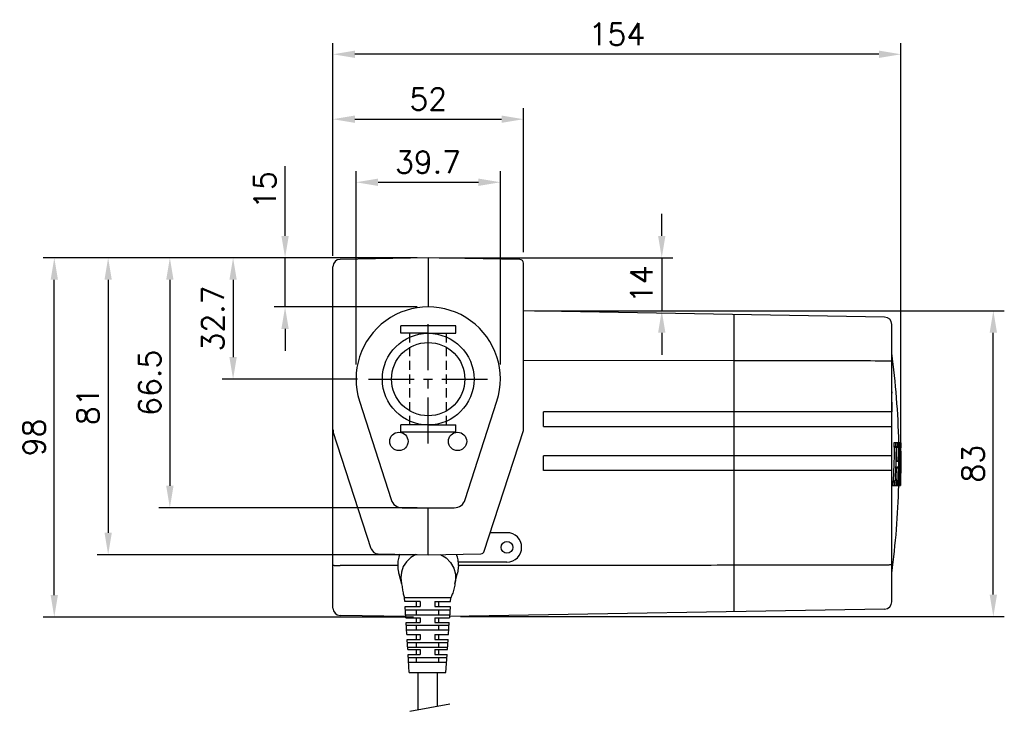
# Model space of a CAD drawing. Extents: x 332 to 1209, y 37 to 452.
# Tile 1 of 3: x 332 to 600, y 71 to 260. Entities that reach past the tile are written whole.
import ezdxf

# ---------------------------------------------------------------- set-up
doc = ezdxf.new("R2010")
doc.units = 0
doc.header["$LTSCALE"] = 10
doc.header["$MEASUREMENT"] = 0
doc.header["$PDMODE"] = 3
doc.linetypes.add('CENTER', pattern=[2, 1.25, -0.25, 0.25, -0.25])
doc.linetypes.add('HIDDEN', pattern=[0.375, 0.25, -0.125])
doc.layers.get('0').update_dxf_attribs({"linetype": 'CONTINUOUS'})
doc.layers.get('DEFPOINTS').update_dxf_attribs({"linetype": 'CONTINUOUS'})
for name, color, linetype in [('CENTER', 7, 'CENTER'), ('DIM', 7, 'CONTINUOUS'), ('HIDDEN', 7, 'HIDDEN')]:
    doc.layers.add(name, color=color, linetype=linetype)
doc.styles.get("Standard").update_dxf_attribs({"font": 'txt.shx'})
doc.dimstyles.new('W_8', dxfattribs={"dimtxt": 8, "dimasz": 3, "dimexe": 3, "dimexo": 3, "dimgap": 2.5, "dimtad": 1, "dimdec": 3, "dimtxsty": 'STANDARD', "dimblk1": 'OPEN', "dimblk2": 'OPEN', "dimsah": 1, "dimcen": -2.5, "dimclrd": 256, "dimclre": 256, "dimclrt": 256, "dimazin": 3, "dimtfac": 0.8, "dimtmove": 0, "dimatfit": 3, "dimtolj": 1})

# ---------------------------------------------------------------- blocks, each defined once
blk = doc.blocks.new('*D3')
at = {"layer": 'DEFPOINTS', "color": 0}
for p in [(469.18, 180.72), (597.38, 180.72), (448.98, 97.27)]:
    blk.add_point(p, dxfattribs=at)
at = {"layer": 'DIM'}
for p, q in [((472.18, 180.72), (600.38, 180.72)), ((597.38, 103.27), (597.38, 174.72)), ((451.98, 97.27), (600.38, 97.27))]:
    blk.add_line(p, q, dxfattribs=at)
for points in [[(596.38, 174.72), (598.38, 174.72), (597.38, 180.72)], [(596.38, 103.27), (598.38, 103.27), (597.38, 97.27)]]:
    blk.add_solid(points, dxfattribs=at)
at = {"layer": 'DIM', "insert": (591.88, 139), "char_height": 6, "attachment_point": 5, "rotation": 90}
blk.add_mtext('\\A1;83', dxfattribs=at)
blk = doc.blocks.new('*D4')
at = {"layer": 'DEFPOINTS', "color": 0}
for p in [(417.18, 250.71), (417.18, 192.75), (572.18, 140.17)]:
    blk.add_point(p, dxfattribs=at)
at = {"layer": 'DIM'}
for p, q in [((417.18, 195.75), (417.18, 253.71)), ((572.18, 143.17), (572.18, 253.71)), ((566.18, 250.71), (423.18, 250.71))]:
    blk.add_line(p, q, dxfattribs=at)
for points in [[(423.18, 251.71), (423.18, 249.71), (417.18, 250.71)], [(566.18, 251.71), (566.18, 249.71), (572.18, 250.71)]]:
    blk.add_solid(points, dxfattribs=at)
at = {"layer": 'DIM', "insert": (494.68, 256.21), "char_height": 6, "attachment_point": 5}
blk.add_mtext('\\A1;154', dxfattribs=at)
blk = doc.blocks.new('*D5')
at = {"layer": 'DEFPOINTS', "color": 0}
for p in [(443.18, 195.17), (372.69, 126.97), (443.18, 126.97)]:
    blk.add_point(p, dxfattribs=at)
at = {"layer": 'DIM'}
for p, q in [((440.18, 195.17), (369.69, 195.17)), ((372.69, 189.17), (372.69, 132.97)), ((440.18, 126.97), (369.69, 126.97))]:
    blk.add_line(p, q, dxfattribs=at)
for points in [[(371.69, 189.17), (373.69, 189.17), (372.69, 195.17)], [(371.69, 132.97), (373.69, 132.97), (372.69, 126.97)]]:
    blk.add_solid(points, dxfattribs=at)
at = {"layer": 'DIM', "insert": (367.19, 161.07), "char_height": 6, "attachment_point": 5, "rotation": 90}
blk.add_mtext('\\A1;66.5', dxfattribs=at)
blk = doc.blocks.new('*D6')
at = {"layer": 'DEFPOINTS', "color": 0}
for p in [(443.18, 195.17), (355.85, 114.17), (443.18, 114.17)]:
    blk.add_point(p, dxfattribs=at)
at = {"layer": 'DIM'}
for p, q in [((440.18, 195.17), (352.85, 195.17)), ((355.85, 189.17), (355.85, 120.17)), ((440.18, 114.17), (352.85, 114.17))]:
    blk.add_line(p, q, dxfattribs=at)
for points in [[(354.85, 189.17), (356.85, 189.17), (355.85, 195.17)], [(354.85, 120.17), (356.85, 120.17), (355.85, 114.17)]]:
    blk.add_solid(points, dxfattribs=at)
at = {"layer": 'DIM', "insert": (350.35, 154.67), "char_height": 6, "attachment_point": 5, "rotation": 90}
blk.add_mtext('\\A1;81', dxfattribs=at)
blk = doc.blocks.new('*D7')
at = {"layer": 'DEFPOINTS', "color": 0}
for p in [(341.15, 195.17), (443.18, 195.17), (442.18, 97.17)]:
    blk.add_point(p, dxfattribs=at)
at = {"layer": 'DIM'}
for p, q in [((440.18, 195.17), (338.15, 195.17)), ((341.15, 103.17), (341.15, 189.17)), ((439.18, 97.17), (338.15, 97.17))]:
    blk.add_line(p, q, dxfattribs=at)
for points in [[(340.15, 189.17), (342.15, 189.17), (341.15, 195.17)], [(340.15, 103.17), (342.15, 103.17), (341.15, 97.17)]]:
    blk.add_solid(points, dxfattribs=at)
at = {"layer": 'DIM', "insert": (335.65, 146.17), "char_height": 6, "attachment_point": 5, "rotation": 90}
blk.add_mtext('\\A1;98', dxfattribs=at)
blk = doc.blocks.new('*D8')
at = {"layer": 'DEFPOINTS', "color": 0}
for p in [(443.18, 195.17), (469.18, 180.72), (506.9, 180.72)]:
    blk.add_point(p, dxfattribs=at)
at = {"layer": 'DIM'}
for p, q in [((506.9, 201.17), (506.9, 207.17)), ((446.18, 195.17), (509.9, 195.17)), ((506.9, 195.17), (506.9, 180.72)), ((472.18, 180.72), (509.9, 180.72)), ((506.9, 174.72), (506.9, 168.72))]:
    blk.add_line(p, q, dxfattribs=at)
for points in [[(505.9, 201.17), (507.9, 201.17), (506.9, 195.17)], [(505.9, 174.72), (507.9, 174.72), (506.9, 180.72)]]:
    blk.add_solid(points, dxfattribs=at)
at = {"layer": 'DIM', "insert": (501.4, 187.95), "char_height": 6, "attachment_point": 5, "rotation": 90}
blk.add_mtext('\\A1;14', dxfattribs=at)
blk = doc.blocks.new('*D9')
at = {"layer": 'DEFPOINTS', "color": 0}
for p in [(462.88, 215.79), (423.48, 163.07), (462.88, 163.07)]:
    blk.add_point(p, dxfattribs=at)
at = {"layer": 'DIM'}
for p, q in [((423.48, 166.07), (423.48, 218.79)), ((462.88, 166.07), (462.88, 218.79)), ((429.48, 215.79), (456.88, 215.79))]:
    blk.add_line(p, q, dxfattribs=at)
for points in [[(429.48, 216.79), (429.48, 214.79), (423.48, 215.79)], [(456.88, 216.79), (456.88, 214.79), (462.88, 215.79)]]:
    blk.add_solid(points, dxfattribs=at)
at = {"layer": 'DIM', "insert": (443.12, 221.29), "char_height": 6, "attachment_point": 5}
blk.add_mtext('\\A1;39.7', dxfattribs=at)
blk = doc.blocks.new('*D10')
at = {"layer": 'DEFPOINTS', "color": 0}
for p in [(443.18, 195.17), (404.12, 181.77), (443.18, 181.77)]:
    blk.add_point(p, dxfattribs=at)
at = {"layer": 'DIM'}
for p, q in [((404.12, 201.17), (404.12, 220.17)), ((440.18, 195.17), (401.12, 195.17)), ((404.12, 181.77), (404.12, 195.17)), ((440.18, 181.77), (401.12, 181.77)), ((404.12, 175.77), (404.12, 169.77))]:
    blk.add_line(p, q, dxfattribs=at)
for points in [[(403.12, 201.17), (405.12, 201.17), (404.12, 195.17)], [(403.12, 175.77), (405.12, 175.77), (404.12, 181.77)]]:
    blk.add_solid(points, dxfattribs=at)
at = {"layer": 'DIM', "insert": (398.62, 213.67), "char_height": 6, "attachment_point": 5, "rotation": 90}
blk.add_mtext('\\A1;15', dxfattribs=at)
blk = doc.blocks.new('*D11')
at = {"layer": 'DEFPOINTS', "color": 0}
for p in [(443.18, 195.17), (389.94, 162.07), (426.88, 162.07)]:
    blk.add_point(p, dxfattribs=at)
at = {"layer": 'DIM'}
for p, q in [((440.18, 195.17), (386.94, 195.17)), ((389.94, 189.17), (389.94, 168.07)), ((423.88, 162.07), (386.94, 162.07))]:
    blk.add_line(p, q, dxfattribs=at)
for points in [[(388.94, 189.17), (390.94, 189.17), (389.94, 195.17)], [(388.94, 168.07), (390.94, 168.07), (389.94, 162.07)]]:
    blk.add_solid(points, dxfattribs=at)
at = {"layer": 'DIM', "insert": (384.44, 178.62), "char_height": 6, "attachment_point": 5, "rotation": 90}
blk.add_mtext('\\A1;32.7', dxfattribs=at)
blk = doc.blocks.new('*D12')
at = {"layer": 'DEFPOINTS', "color": 0}
for p in [(469.18, 233), (469.18, 193.74), (417.18, 192.75)]:
    blk.add_point(p, dxfattribs=at)
at = {"layer": 'DIM'}
for p, q in [((417.18, 195.75), (417.18, 236)), ((469.18, 196.74), (469.18, 236)), ((423.18, 233), (463.18, 233))]:
    blk.add_line(p, q, dxfattribs=at)
for points in [[(423.18, 234), (423.18, 232), (417.18, 233)], [(463.18, 234), (463.18, 232), (469.18, 233)]]:
    blk.add_solid(points, dxfattribs=at)
at = {"layer": 'DIM', "insert": (443.18, 238.5), "char_height": 6, "attachment_point": 5}
blk.add_mtext('\\A1;52', dxfattribs=at)

msp = doc.modelspace()

# ---------------------------------------------------------------- linework, layer by layer
for p, q in [((443.1779, 195.1735), (419.143, 194.754)), ((443.1779, 195.1735), (443.1779, 181.7735)), ((468.1954, 194.7368), (443.1779, 195.1735)), ((469.1779, 148.028), (469.1779, 193.737)), ((417.1779, 99.5928), (417.1779, 192.7543)), ((567.7128, 178.9997), (469.1779, 180.7197)), ((526.6779, 98.631), (526.6779, 179.716)), ((450.6779, 176.5735), (435.6779, 176.5735)), ((435.6779, 174.5735), (435.6779, 176.5735)), ((450.6779, 174.5735), (450.6779, 176.5735)), ((569.6779, 101.347), (569.6779, 177)), ((443.1779, 174.5735), (435.6779, 174.5735)), ((443.1779, 174.5735), (450.6779, 174.5735)), ((526.6779, 167.0692), (469.1779, 167.1411)), ((424.423, 156.0448), (433.0541, 129.1942)), ((453.3018, 129.1942), (461.9328, 156.0448)), ((569.6696, 153.1735), (474.6779, 153.1735)), ((474.6779, 149.1735), (474.6779, 153.1735)), ((443.1779, 149.5735), (435.6779, 149.5735)), ((435.6779, 147.5735), (435.6779, 149.5735)), ((443.1779, 149.5735), (450.6779, 149.5735)), ((450.6779, 147.5735), (450.6779, 149.5735)), ((458.4839, 115.1152), (469.1779, 148.028)), ((474.6779, 149.1735), (569.6779, 149.1735)), ((427.6515, 115.7936), (417.2758, 147.7268)), ((450.6779, 147.5735), (435.6779, 147.5735)), ((570.2069, 143.7928), (570.8058, 143.7928)), ((572.0947, 144.7289), (570.2139, 144.7289)), ((570.3332, 143.4982), (570.8362, 143.4982)), ((571.0754, 143.4982), (571.4815, 143.4982)), ((571.1121, 143.7928), (571.4582, 143.7928)), ((571.6477, 143.4982), (571.8274, 143.4982)), ((571.7206, 143.7928), (571.7618, 143.7928)), ((571.7942, 143.7928), (571.8096, 143.7928)), ((571.9381, 143.3453), (572.0482, 143.3453)), ((571.9709, 143.7928), (572.0053, 143.7928)), ((569.6779, 141.1735), (474.6779, 141.1735)), ((474.6779, 137.1735), (474.6779, 141.1735)), ((571.0433, 139.7537), (571.4434, 139.7537)), ((572.1214, 142.3886), (572.1548, 142.3886)), ((569.6779, 137.1735), (474.6779, 137.1735)), ((570.9664, 137.8815), (571.3994, 137.8815)), ((570.9905, 138.1761), (571.382, 138.1761)), ((571.4254, 139.5803), (571.0433, 139.5803)), ((572.0573, 133.0275), (572.1243, 135.0758)), ((572.0945, 133.0275), (572.1408, 135.0759)), ((569.8261, 133.0275), (572.0156, 133.0275)), ((570.4847, 133.9636), (569.8812, 133.9636)), ((571.2217, 133.9636), (570.9182, 133.9636)), ((571.5336, 133.9636), (571.583, 133.9636)), ((572.0456, 133.0275), (572.0945, 133.0275)), ((436.1005, 126.9735), (450.2553, 126.9735)), ((443.1779, 114.1735), (443.1779, 126.9735)), ((464.6779, 120.1735), (460.1274, 120.1735)), ((429.5187, 114.4119), (443.1779, 114.1735)), ((443.1779, 114.1735), (457.5503, 114.4244)), ((434.8527, 111.1839), (419.143, 111.2035)), ((451.4572, 111.1838), (451.1797, 109.1075)), ((464.6779, 112.1735), (451.4022, 112.1735)), ((435.1655, 108.9802), (435.9016, 106.2118)), ((450.4787, 106.3068), (451.1796, 109.1072)), ((437.0634, 97.2802), (419.143, 97.593)), ((567.7128, 99.3473), (448.9777, 97.2747))]:
    msp.add_line(p, q)
at = {"ltscale": 0.5}
for p, q in [((449.3207, 102.3979), (436.7207, 102.3979)), ((436.8143, 101.3749), (436.7207, 102.3979)), ((449.2271, 101.3749), (449.3207, 102.3979)), ((441.0207, 101.3749), (436.8143, 101.3749)), ((437.0847, 96.952), (436.8815, 100.0828)), ((436.8815, 100.0828), (441.0207, 100.0828)), ((440.0207, 100.0749), (440.0207, 101.3749)), ((441.0207, 101.3749), (441.0207, 100.0749)), ((445.0207, 101.3749), (449.2271, 101.3749)), ((445.0207, 101.3749), (445.0207, 100.0749)), ((445.0207, 100.0828), (449.1599, 100.0828)), ((446.0207, 101.3749), (446.0207, 100.0749)), ((449.1599, 100.0828), (448.9567, 96.952)), ((436.9491, 99.0936), (449.0923, 99.0936)), ((437.0167, 97.7936), (449.0247, 97.7936)), ((437.0847, 96.952), (441.0207, 96.952)), ((440.0207, 97.7857), (440.0207, 99.0857)), ((440.0207, 95.652), (440.0207, 96.952)), ((441.0207, 96.952), (441.0207, 95.652)), ((445.0207, 96.952), (448.9567, 96.952)), ((445.0207, 96.952), (445.0207, 95.652)), ((446.0207, 99.0857), (446.0207, 97.7857)), ((446.0207, 96.952), (446.0207, 95.652)), ((437.1523, 95.652), (441.0207, 95.652)), ((437.3551, 92.3736), (437.1523, 95.652)), ((437.2199, 94.9736), (448.8215, 94.9736)), ((440.0207, 93.6736), (440.0207, 94.9736)), ((445.0207, 95.652), (448.8891, 95.652)), ((446.0207, 94.9736), (446.0207, 93.6736)), ((448.6863, 92.3736), (448.8891, 95.652)), ((437.2875, 93.6736), (448.7539, 93.6736)), ((437.3551, 92.3736), (441.0207, 92.3736)), ((440.0207, 91.0736), (440.0207, 92.3736)), ((441.0207, 92.3736), (441.0207, 91.0736)), ((445.0207, 92.3736), (448.6863, 92.3736)), ((445.0207, 92.3736), (445.0207, 91.0736)), ((446.0207, 92.3736), (446.0207, 91.0736)), ((437.4227, 91.0736), (441.0207, 91.0736)), ((437.6255, 88.2615), (437.4227, 91.0736)), ((437.4903, 90.2398), (448.5511, 90.2398)), ((437.5579, 88.9398), (448.4835, 88.9398)), ((440.0207, 88.9398), (440.0207, 90.2398)), ((445.0207, 91.0736), (448.6187, 91.0736)), ((446.0207, 90.2398), (446.0207, 88.9398)), ((448.4159, 88.2615), (448.6187, 91.0736)), ((437.6255, 88.2615), (441.0207, 88.2615)), ((438.0207, 82.0602), (437.6931, 86.9615)), ((437.6931, 86.9615), (441.0207, 86.9615)), ((437.7607, 86.1277), (448.2807, 86.1277)), ((437.7607, 86.1277), (448.2807, 86.1277)), ((440.0207, 86.9615), (440.0207, 88.2615)), ((440.0207, 84.8277), (440.0207, 86.1277)), ((440.0207, 84.8277), (440.0207, 86.1277)), ((441.0207, 88.2615), (441.0207, 86.9615)), ((445.0207, 88.2615), (448.4159, 88.2615)), ((445.0207, 88.2615), (445.0207, 86.9615)), ((445.0207, 86.9615), (448.3483, 86.9615)), ((446.0207, 88.2615), (446.0207, 86.9615)), ((446.0207, 86.1277), (446.0207, 84.8277)), ((446.0207, 86.1277), (446.0207, 84.8277)), ((448.0207, 82.0602), (448.3483, 86.9615)), ((437.8283, 84.8277), (448.2131, 84.8277)), ((438.0207, 82.0602), (448.0207, 82.0602)), ((440.3707, 82.0602), (440.3707, 71.8457)), ((445.6707, 72.8292), (445.6707, 82.0602)), ((438.1931, 71.4417), (449.0811, 73.462))]:
    msp.add_line(p, q, dxfattribs=at)
for points in [[(572.1243, 135.0758), (572.1645, 137.1246), (572.1779, 139.1735)], [(572.1408, 135.0759), (572.1686, 137.1246), (572.1779, 139.1735)], [(439.8403, 114.2318), (438.435, 113.3799), (437.2658, 112.2569), (436.3905, 110.9187), (435.8524, 109.4318), (435.6781, 107.8699), (435.9015, 106.2125)], [(446.5155, 114.2318), (448.0373, 113.2887), (449.2719, 112.0286), (450.1465, 110.5261), (450.6095, 108.8698), (450.6338, 107.1574), (450.4781, 106.3069)]]:
    msp.add_lwpolyline(points)
for centre, radius in [((443.1779, 162.0735), 12.5), ((443.1779, 162.0735), 10), ((435.1779, 145.0735), 2.5), ((451.1779, 145.0735), 2.5), ((464.6779, 116.1735), 1.6)]:
    msp.add_circle(centre, radius)
for centre, radius, start, end in [((419.1779, 192.7543), 2, 91, 180), ((468.1779, 193.737), 1, 0.000008, 89), ((443.1779, 162.0735), 19.7, 342.180194, 197.819806), ((567.6779, 177), 2, 0, 89), ((345.6779, 139.1735), 226, 1.408549, 7.62815), ((419.1779, 148.3448), 2, 180, 198), ((345.6779, 139.1735), 226, 352.37185, 358.441287), ((436.1005, 130.1735), 3.2, 197.819806, 270), ((450.2553, 130.1735), 3.2, 270, 342.180194), ((464.6779, 116.1735), 4, 270, 90), ((429.5536, 116.4116), 2, 198, 269), ((457.5328, 115.4242), 1, 270.99998, 341.999939), ((419.1779, 99.5927), 2, 180, 269), ((567.6779, 101.347), 2, 271, 0)]:
    msp.add_arc(centre, radius, start, end)
for points in [[(567.7128, 167.0178), (560.8737, 167.0264), (548.1954, 167.0423), (535.5171, 167.0581), (526.6779, 167.0692)], [(567.7128, 111.3292), (560.8737, 111.3206), (548.1954, 111.3048), (535.5171, 111.2889), (526.6779, 111.2778)]]:
    msp.add_open_spline(points, degree=3, knots=[0, 0, 0, 0, 20.5174685, 38.03493465, 38.03493465, 38.03493465, 38.03493465])
for points in [[(569.6779, 166.8738), (569.5824, 166.9178), (569.3049, 166.9577), (568.8714, 166.9894), (568.3233, 167.0101), (567.7128, 167.0178)], [(569.6779, 158.6312), (569.6545, 158.2905), (569.5891, 157.9735)], [(569.5891, 157.9735), (569.6175, 156.8972), (569.6405, 155.7426), (569.6578, 154.5034), (569.6696, 153.1735)], [(570.3332, 143.4982), (570.2808, 140.4157), (570.184, 137.3607), (570.0429, 134.3105)], [(570.2139, 144.7289), (570.212, 144.4167), (570.2097, 144.1047), (570.2069, 143.7928)], [(570.3332, 143.4982), (570.3315, 143.6042), (570.3249, 143.7007), (570.3147, 143.7683), (570.3028, 143.7928)], [(570.7171, 144.7289), (570.7153, 144.4167), (570.713, 144.1047), (570.7102, 143.7928)], [(570.8362, 143.4982), (570.7839, 140.4155), (570.7116, 138.0107)], [(570.8362, 143.4982), (570.8345, 143.6043), (570.8279, 143.7009), (570.8176, 143.7684), (570.8058, 143.7928)], [(571.0197, 139.8739), (571.045, 141.0604), (571.0635, 142.2508), (571.0754, 143.4447)], [(571.081, 143.6248), (571.0754, 143.4447)], [(571.1121, 143.7928), (571.094, 143.7487), (571.081, 143.6248)], [(571.1878, 143.7928), (571.1888, 144.1048), (571.1894, 144.4168), (571.1895, 144.7289)], [(571.3889, 144.7289), (571.3896, 144.4169)], [(571.3896, 144.4169), (571.3899, 144.1048)], [(571.3899, 144.1048), (571.3898, 143.7928)], [(571.4814, 143.4459), (571.4761, 142.2458), (571.4634, 140.9971), (571.4434, 139.7537)], [(571.4797, 143.6044), (571.4744, 143.7009), (571.4668, 143.7684), (571.4582, 143.7928)], [(571.4815, 143.4982), (571.4797, 143.6044)], [(571.4815, 143.4982), (571.4814, 143.4459)], [(571.62, 139.7503), (571.6306, 140.4808), (571.6477, 143.4452)], [(571.6504, 143.6251), (571.6473, 143.5008)], [(571.6473, 143.5008), (571.6477, 143.4452)], [(571.6703, 143.7928), (571.6584, 143.7488), (571.6504, 143.6251)], [(571.8276, 143.4463), (571.8301, 142.3502), (571.8266, 141.2023), (571.8168, 140.0545), (571.8008, 138.9066), (571.7786, 137.7588), (571.7501, 136.6103), (571.7153, 135.4609), (571.6835, 134.557)], [(571.7206, 143.7928), (571.719, 144.1051), (571.717, 144.4172), (571.7145, 144.7289)], [(571.7549, 144.7289), (571.7577, 144.4172)], [(571.7577, 144.4172), (571.76, 144.1052)], [(571.76, 144.1052), (571.7618, 143.7928)], [(571.8156, 143.7683), (571.8096, 143.7928)], [(571.8255, 143.6043), (571.8213, 143.7008), (571.8156, 143.7683)], [(571.8185, 134.5521), (571.8543, 135.6761), (571.884, 136.7958), (571.9077, 137.9115), (571.9255, 139.0226), (571.9373, 140.1298), (571.9434, 141.2346), (571.9436, 142.3394), (571.9381, 143.4466)], [(571.8274, 143.4982), (571.8255, 143.6043)], [(571.8274, 143.4982), (571.8276, 143.4463)], [(571.9498, 143.7928), (571.9427, 143.749), (571.9385, 143.6259)], [(571.9385, 143.6259), (571.9381, 143.4466)], [(571.9808, 143.7928), (571.9772, 144.1053), (571.9732, 144.4173), (571.9687, 144.7289)], [(571.9924, 144.7289), (571.9972, 144.4169)], [(571.9972, 144.4169), (572.0014, 144.105)], [(572.0014, 144.105), (572.0053, 143.7928)], [(572.0319, 143.7573), (572.0258, 143.7928)], [(572.0439, 143.5142), (572.0382, 143.6587), (572.0319, 143.7573)], [(572.0482, 143.3453), (572.0439, 143.5142)], [(572.0482, 143.3453), (572.064, 142.4528), (572.0761, 141.5784), (572.0846, 140.7185), (572.0899, 139.8706), (572.0919, 139.0307), (572.0908, 138.1934), (572.0866, 137.3547), (572.0794, 136.516), (572.0689, 135.6765), (572.0552, 134.8237)], [(572.1014, 144.4062), (572.0947, 144.7289)], [(572.1046, 143.7928), (572.1025, 143.7563), (572.1021, 143.6528)], [(572.1074, 144.0943), (572.1014, 144.4062)], [(572.1021, 143.6528), (572.1034, 143.4984)], [(572.1034, 143.4984), (572.1048, 143.4492)], [(572.1048, 143.4492), (572.1063, 143.3166)], [(572.1453, 138.939), (572.1449, 139.5692), (572.1428, 140.1982), (572.1389, 140.8254), (572.1333, 141.4496), (572.126, 142.0717), (572.117, 142.6933), (572.1063, 143.3166)], [(572.1066, 144.7289), (572.1138, 144.4068)], [(572.1128, 143.7928), (572.1074, 144.0943)], [(572.1138, 144.4068), (572.1203, 144.0948)], [(572.1203, 144.0948), (572.1261, 143.7928)], [(572.1353, 143.5396), (572.1307, 143.7268)], [(572.1407, 143.2655), (572.1353, 143.5396)], [(572.1463, 142.9521), (572.1407, 143.2655)], [(572.1548, 142.3886), (572.1511, 142.6474), (572.1463, 142.9521)], [(571.0197, 139.8739), (571.0197, 139.768), (571.0244, 139.6717), (571.0328, 139.6045), (571.0433, 139.5803)], [(571.4254, 139.5803), (571.4335, 139.6024), (571.4399, 139.6642), (571.4434, 139.7537)], [(571.6171, 139.5765), (571.62, 139.7503)], [(572.1548, 142.3886), (572.1627, 141.6932), (572.1673, 141.0693), (572.1695, 140.4954), (572.1698, 139.9442), (572.1683, 139.3809)], [(570.7116, 138.0107), (570.6873, 137.3602), (570.5751, 134.8578)], [(570.8385, 134.8456), (570.8864, 135.8993), (570.929, 136.9508), (570.9664, 138.0027)], [(570.9905, 138.1761), (570.9802, 138.1542), (570.9716, 138.0924), (570.9664, 138.0027)], [(571.3994, 137.8815), (571.3629, 136.6933), (571.3196, 135.505), (571.2693, 134.3098)], [(571.3994, 137.8815), (571.4003, 137.9878), (571.3971, 138.0843), (571.3906, 138.1518), (571.382, 138.1761)], [(571.4712, 134.5521), (571.5723, 137.5363), (571.5884, 138.172)], [(571.5884, 138.172), (571.6171, 139.5765)], [(572.1294, 136.4112), (572.136, 137.0443), (572.1409, 137.6764), (572.144, 138.3082), (572.1453, 138.939)], [(572.1645, 138.7678), (572.1575, 138.0712), (572.1462, 137.2837), (572.1294, 136.4112)], [(572.1683, 139.3809), (572.1645, 138.7678)], [(570.5751, 134.8578), (570.5465, 134.3098)], [(570.8385, 134.8456), (570.8329, 134.687), (570.8311, 134.5272), (570.8332, 134.3746), (570.8391, 134.2373), (570.8484, 134.1224), (570.8608, 134.0358), (570.8754, 133.9819), (570.8917, 133.9636)], [(571.4712, 134.5521), (571.4663, 134.34), (571.4688, 134.1463), (571.4782, 134.0118), (571.4926, 133.9636)], [(571.6835, 134.557), (571.6742, 134.3098)], [(571.8185, 134.5521), (571.8137, 134.34), (571.8141, 134.1465)], [(572.05, 134.5475), (572.0379, 133.9594)], [(572.0552, 134.8237), (572.05, 134.5475)], [(569.8812, 133.9636), (569.8634, 133.6519), (569.845, 133.3399), (569.8261, 133.0275)], [(569.9809, 133.9636), (570.006, 134.0082), (570.028, 134.1321)], [(570.028, 134.1321), (570.0429, 134.3105)], [(570.0429, 134.3105), (570.2108, 134.3105), (570.3787, 134.3098), (570.5465, 134.3098)], [(570.3852, 133.9636), (570.3674, 133.6519), (570.3491, 133.3399), (570.3302, 133.0275)], [(570.4847, 133.9636), (570.5096, 134.0081), (570.5316, 134.1317)], [(570.5316, 134.1317), (570.5465, 134.3098)], [(570.836, 134.3098), (570.9346, 134.3098), (571.1019, 134.3098), (571.2693, 134.3098)], [(570.8686, 133.0275), (570.8856, 133.3403), (570.9022, 133.6523), (570.9182, 133.9636)], [(571.1327, 133.6525), (571.117, 133.3405), (571.1008, 133.0275)], [(571.1478, 133.9636), (571.1327, 133.6525)], [(571.2217, 133.9636), (571.2404, 134.0082), (571.2573, 134.132)], [(571.2573, 134.132), (571.2693, 134.3098)], [(571.4667, 134.3098), (571.5071, 134.3098), (571.6742, 134.3098)], [(571.4919, 133.0275), (571.5063, 133.3416), (571.5202, 133.6536), (571.5336, 133.9636)], [(571.5563, 133.3418), (571.5421, 133.0275)], [(571.5699, 133.6537), (571.5563, 133.3418)], [(571.583, 133.9636), (571.5699, 133.6537)], [(571.6374, 133.9636), (571.6514, 134.0083), (571.6644, 134.1323)], [(571.6644, 134.1323), (571.6742, 134.3098)], [(571.8141, 134.1465), (571.8196, 134.0118), (571.8183, 134.0002)], [(571.8183, 134.0002), (571.8291, 133.9636)], [(571.821, 133.0275), (571.8336, 133.3452), (571.8454, 133.657), (571.8567, 133.9636)], [(572.0379, 133.9594), (572.0376, 133.9453), (572.0156, 133.0275)], [(435.4094, 114.3091), (434.9815, 112.7524), (434.8527, 111.1839)], [(451.4572, 111.1838), (451.328, 112.7401), (450.8935, 114.3082)], [(417.1779, 111.3468), (417.2734, 111.303), (417.5509, 111.2634), (417.9844, 111.2317), (418.5325, 111.2111), (419.143, 111.2035)], [(434.8527, 111.1839), (435.059, 109.4241), (435.1654, 108.9803)], [(526.6779, 111.2778), (501.6345, 111.2465), (476.5609, 111.2152), (451.4572, 111.1838)], [(569.6779, 111.4732), (569.5824, 111.4292), (569.3049, 111.3894), (568.8714, 111.3576), (568.3233, 111.3369), (567.7128, 111.3292)], [(435.9015, 106.2125), (436.145, 104.8093), (436.3765, 103.4792), (436.7207, 102.3979)], [(450.4543, 106.2125), (450.2108, 104.8093), (449.7463, 103.3636), (449.3207, 102.3979)]]:
    msp.add_spline(points, degree=3)
at = {"layer": 'CENTER'}
for p, q in [((443.1779, 144.5473), (443.1779, 178.1321)), ((426.8815, 162.0735), (459.3946, 162.0735))]:
    msp.add_line(p, q, dxfattribs=at)
at = {"layer": 'HIDDEN'}
for p, q in [((438.1779, 149.5735), (438.1779, 174.5735)), ((448.1779, 149.5735), (448.1779, 174.5735))]:
    msp.add_line(p, q, dxfattribs=at)

# ---------------------------------------------------------------- dimensions: what is measured, and where the dimension line sits
at = {"layer": 'DIM'}
for base, p1, p2, text, picture, middle in [((417.1779, 250.7089), (572.1779, 140.1735), (417.1779, 192.7543), '154', '*D4', (494.6779, 250.7089)), ((462.8779, 215.7872), (423.4779, 163.0735), (462.8779, 163.0735), '39.7', '*D9', (443.1162, 215.7872))]:
    dim = msp.add_linear_dim(base=base, p1=p1, p2=p2, text=text, dimstyle='W_8', override={"dimtxt": 6, "dimasz": 6, "dimsah": 0, "dimtp": 0.2, "dimtdec": 3}, dxfattribs=at)
    dim.commit()
    dim.dimension.update_dxf_attribs({"geometry": picture, "text_midpoint": middle, "dimtype": 160})
dim = msp.add_linear_dim(base=(469.1779, 232.9976), p1=(417.1779, 192.7543), p2=(469.1779, 193.737), dimstyle='W_8', override={"dimtxt": 6, "dimasz": 6, "dimsah": 0, "dimtp": 0.2, "dimtdec": 3}, dxfattribs=at)
dim.commit()
dim.dimension.update_dxf_attribs({"geometry": '*D12', "text_midpoint": (443.1779, 232.9976), "dimtype": 160})
for base, p1, p2, text, picture, middle in [((404.124, 181.7735), (443.1779, 195.1735), (443.1779, 181.7735), '15', '*D10', (404.124, 213.6735)), ((506.9038, 180.7197), (443.1779, 195.1735), (469.1779, 180.7197), '14', '*D8', (506.9038, 187.9466)), ((372.6894, 126.9735), (443.1779, 195.1735), (443.1779, 126.9735), '66.5', '*D5', (372.6894, 161.0735)), ((389.938, 162.0735), (443.1779, 195.1735), (426.8815, 162.0735), '32.7', '*D11', (389.938, 178.6235)), ((597.3753, 180.7197), (448.9777, 97.2747), (469.1779, 180.7197), '83', '*D3', (597.3753, 138.9972))]:
    dim = msp.add_linear_dim(base=base, p1=p1, p2=p2, angle=90, text=text, dimstyle='W_8', override={"dimtxt": 6, "dimasz": 6, "dimsah": 0, "dimtp": 0.2, "dimtdec": 3}, dxfattribs=at)
    dim.commit()
    dim.dimension.update_dxf_attribs({"geometry": picture, "text_midpoint": middle, "dimtype": 160})
for base, p1, p2, picture, middle in [((341.1484, 195.1735), (442.1779, 97.1735), (443.1779, 195.1735), '*D7', (341.1484, 146.1735)), ((355.8493, 114.1735), (443.1779, 195.1735), (443.1779, 114.1735), '*D6', (355.8493, 154.6735))]:
    dim = msp.add_linear_dim(base=base, p1=p1, p2=p2, angle=90, dimstyle='W_8', override={"dimtxt": 6, "dimasz": 6, "dimsah": 0, "dimtp": 0.2, "dimtdec": 3}, dxfattribs=at)
    dim.commit()
    dim.dimension.update_dxf_attribs({"geometry": picture, "text_midpoint": middle, "dimtype": 160})

doc.saveas('drawing.dxf')
